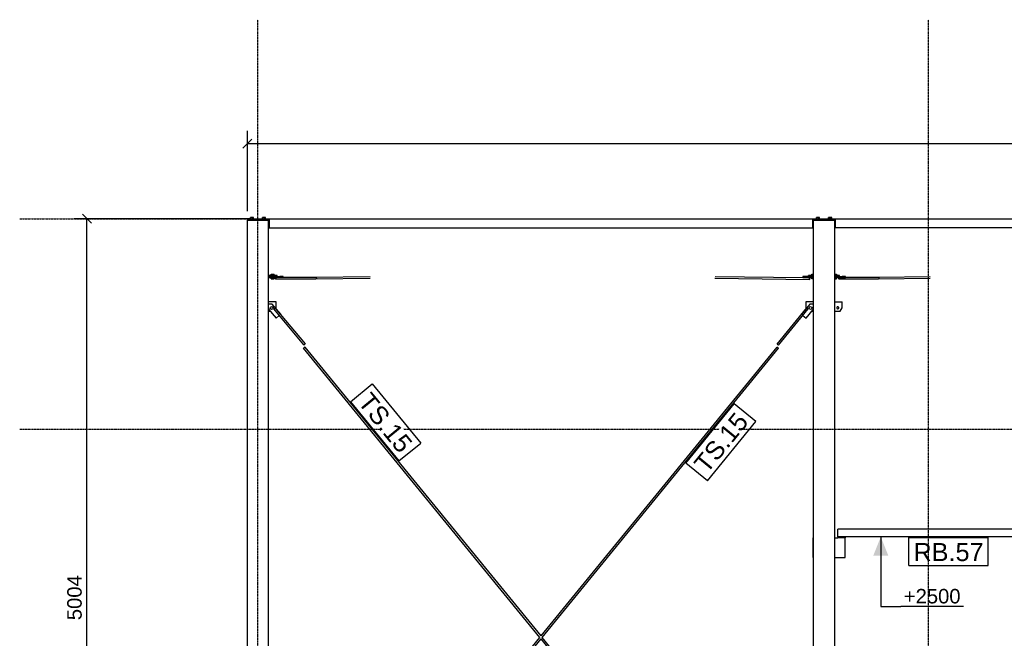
# Model space of a CAD drawing. Header units: millimetres. Extents: x -288865 to 11255, y 102926 to 380857.
# Tile 116 of 142: x -163913 to -157408, y 329782 to 333866. Entities that reach past the tile are written whole.
import ezdxf

# ---------------------------------------------------------------- set-up
doc = ezdxf.new("R2010")
doc.units = ezdxf.units.MM
doc.header["$MEASUREMENT"] = 0
doc.set_wipeout_variables(frame=1)
doc.linetypes.add('DXK_LINE_DOT3', pattern=[5.9187, 2.979, -0.9799, 0.9799, -0.9799])
for name, color, linetype in [('TS_INNE_OBIEKTY', 7, 'Continuous'), ('TS_LINIE_WIDOCZNE', 7, 'Continuous'), ('TS_OPISY', 7, 'Continuous'), ('TS_OPISY_LINIE', 7, 'Continuous'), ('TS_OPISY_RAMKA', 7, 'Continuous'), ('TS_WYMIARY', 7, 'Continuous'), ('TS_WYMIARY_TEKST', 7, 'Continuous')]:
    doc.layers.add(name, color=color, linetype=linetype)
doc.styles.add('ARIAL', font='arial.ttf')

# ---------------------------------------------------------------- blocks, each defined once
blk = doc.blocks.new('Part-68325230-2070 - 2054')
at = {"layer": 'TS_LINIE_WIDOCZNE', "color": 1, "linetype": 'Continuous'}
for p, q in [((2294.3, 18331.701025), (2154.3, 18331.701025)), ((2154.3, 18331.701025), (2154.3, 18325.701025)), ((2294.3, 18325.701025), (2294.3, 18331.701025))]:
    blk.add_line(p, q, dxfattribs=at)
blk = doc.blocks.new('Part-68325230-2077 - 2054')
at = {"layer": 'TS_LINIE_WIDOCZNE', "color": 1, "linetype": 'Continuous'}
for p, q in [((2344.3, 17786.7), (2294.3, 17786.7)), ((2344.3, 17746.7), (2344.3, 17786.7)), ((2294.3, 17726.7), (2304.1, 17726.7)), ((2342.1, 17743.8), (2344.3, 17746.7))]:
    blk.add_line(p, q, dxfattribs=at)
blk = doc.blocks.new('Part-68325230-2080 - 2054')
at = {"layer": 'TS_LINIE_WIDOCZNE', "color": 1, "linetype": 'Continuous'}
for p, q in [((6051.6, 17961.5), (6034.3, 17961.5)), ((6034.3, 17961.3), (6034.5, 17961.3)), ((6034.5, 17961), (6034.3, 17961)), ((6034.3, 17960.3), (6066.6, 17960.3)), ((6034.5, 17961.3), (6036.7, 17961.3)), ((6036.7, 17961), (6034.5, 17961)), ((6036.7, 17961), (6036.7, 17961.3)), ((6036.7, 17961.3), (6038.8, 17961.3)), ((6038.8, 17961), (6036.7, 17961)), ((6038.8, 17961.3), (6040.8, 17961.2)), ((6040.8, 17961), (6038.8, 17961)), ((6040.8, 17961.2), (6042.3, 17961.2)), ((6042.3, 17961), (6040.8, 17961)), ((6042.3, 17961.2), (6043.3, 17961.2)), ((6043.3, 17961.1), (6042.3, 17961)), ((6043.3, 17961.2), (6043.7, 17961.1)), ((6043.7, 17961.1), (6043.3, 17961.1)), ((6066.6, 17961.1), (6051.6, 17961.5)), ((6066.6, 17952.3), (6066.6, 17961.1)), ((6034.3, 17952.3), (6066.6, 17952.3))]:
    blk.add_line(p, q, dxfattribs=at)
blk = doc.blocks.new('Part-68325230-2081 - 2054')
at = {"layer": 'TS_LINIE_WIDOCZNE', "color": 1, "linetype": 'Continuous'}
for p, q in [((5877, 17961.5), (5862, 17961.1)), ((5862, 17961.1), (5862, 17960.3)), ((5862, 17960.3), (5894.3, 17960.3)), ((5862, 17952.3), (5862, 17960.3)), ((5894.3, 17961.5), (5877, 17961.5)), ((5884.9, 17961.1), (5885.3, 17961.2)), ((5885.3, 17961.1), (5884.9, 17961.1)), ((5885.3, 17961.2), (5886.3, 17961.2)), ((5886.3, 17961), (5885.3, 17961.1)), ((5886.3, 17961.2), (5887.8, 17961.2)), ((5887.8, 17961), (5886.3, 17961)), ((5887.8, 17961.2), (5889.8, 17961.3)), ((5889.8, 17961), (5887.8, 17961)), ((5889.8, 17961.3), (5891.9, 17961.3)), ((5891.9, 17961), (5889.8, 17961)), ((5891.9, 17961), (5891.9, 17961.3)), ((5891.9, 17961.3), (5894.1, 17961.3)), ((5894.1, 17961), (5891.9, 17961)), ((5894.1, 17961.3), (5894.3, 17961.3)), ((5894.3, 17961), (5894.1, 17961)), ((5862, 17952.3), (5894.3, 17952.3))]:
    blk.add_line(p, q, dxfattribs=at)
blk = doc.blocks.new('Part-68325230-2086 - 2054')
at = {"layer": 'TS_LINIE_WIDOCZNE', "color": 1, "linetype": 'Continuous'}
for p, q in [((2338, 17946.9), (2337.5, 17944.7)), ((2337.5, 17944.7), (2338.4, 17940.4)), ((2338.4, 17940.4), (2340.5, 17938.7)), ((2340.5, 17938.7), (2342.7, 17940.4)), ((2340.5, 17938.7), (2607.5, 17938.6)), ((2342.7, 17940.4), (2343.6, 17944.7)), ((2343.6, 17944.7), (2343.1, 17946.9)), ((2390.2, 17950.7), (2607.5, 17950.6)), ((2607.5, 17950.6), (2609.6, 17948.9)), ((2607.5, 17938.6), (2609.6, 17940.4)), ((2609.6, 17948.9), (2610.5, 17944.6)), ((2610.5, 17944.6), (2609.6, 17940.4))]:
    blk.add_line(p, q, dxfattribs=at)
blk = doc.blocks.new('Part-68325230-2087 - 2054')
at = {"layer": 'TS_LINIE_WIDOCZNE', "color": 1, "linetype": 'Continuous'}
for p, q in [((6058.4, 17946.9), (6057.9, 17944.7)), ((6057.9, 17944.7), (6058.9, 17940.4)), ((6058.9, 17940.4), (6061.1, 17938.7)), ((6061.1, 17938.7), (6063.4, 17940.4)), ((6061.1, 17938.7), (6323.6, 17938.7)), ((6063.4, 17940.4), (6064.3, 17944.7)), ((6064.3, 17944.7), (6063.8, 17947)), ((6105.7, 17950.7), (6323.6, 17950.7)), ((6323.6, 17950.7), (6323.8, 17950.5)), ((6323.6, 17938.7), (6325.9, 17940.4)), ((6325.8, 17949), (6325.9, 17948.9)), ((6325.9, 17948.9), (6326.8, 17944.7)), ((6326.8, 17944.7), (6325.9, 17940.4))]:
    blk.add_line(p, q, dxfattribs=at)
blk = doc.blocks.new('Part-68325230-2487 - 2054')
at = {"layer": 'TS_LINIE_WIDOCZNE', "color": 1, "linetype": 'Continuous'}
for p, q in [((6034.3, 16229.7), (6054.3, 16229.7)), ((6104.3, 16099.7), (6104.3, 16229.7)), ((6034.3, 16099.7), (6104.3, 16099.7)), ((6104.3, 16099.7), (6104.3, 16099.7))]:
    blk.add_line(p, q, dxfattribs=at)
blk = doc.blocks.new('Part-68325230-2090 - 2054')
at = {"layer": 'TS_LINIE_WIDOCZNE', "color": 1, "linetype": 'Continuous'}
for p, q in [((2329.1, 17740.5), (2330.4, 17741.7)), ((2527.9, 17502.8), (2329.1, 17740.5)), ((2333.7, 17744.4), (2330.4, 17741.7)), ((2330.4, 17741.7), (2333.7, 17744.4)), ((2333.7, 17744.4), (2336.9, 17747.1)), ((2336.9, 17747.1), (2333.7, 17744.4)), ((2336.9, 17747.1), (2338.3, 17748.2)), ((2336.9, 17747.1), (2336.9, 17747.1)), ((2537.1, 17510.5), (2338.3, 17748.2)), ((2527.9, 17502.8), (2529.3, 17503.9)), ((2532.6, 17506.6), (2529.3, 17503.9)), ((2535.8, 17509.3), (2532.6, 17506.6)), ((2537.1, 17510.5), (2535.8, 17509.3))]:
    blk.add_line(p, q, dxfattribs=at)
blk = doc.blocks.new('Part-68325230-2091 - 2054')
at = {"layer": 'TS_LINIE_WIDOCZNE', "color": 1, "linetype": 'Continuous'}
for p, q in [((5654.6, 17507.8), (5850.3, 17748.2)), ((5663.9, 17500.2), (5859.6, 17740.6)), ((5850.3, 17748.2), (5851.6, 17747.1)), ((5854.9, 17744.4), (5851.6, 17747.1)), ((5851.6, 17747.1), (5854.9, 17744.4)), ((5854.9, 17744.4), (5858.2, 17741.7)), ((5854.9, 17744.4), (5858.2, 17741.7)), ((5858.2, 17741.7), (5859.6, 17740.6)), ((5655.9, 17506.6), (5654.6, 17507.8)), ((5659.2, 17504), (5655.9, 17506.6)), ((5662.5, 17501.3), (5659.2, 17504)), ((5663.9, 17500.2), (5662.5, 17501.3))]:
    blk.add_line(p, q, dxfattribs=at)
blk = doc.blocks.new('Part-68325230-2112 - 2054')
at = {"layer": 'TS_LINIE_WIDOCZNE', "color": 1, "linetype": 'Continuous'}
for p, q in [((2336.1, 17961.5), (2294.3, 17961.5)), ((2294.3, 17960.3), (2351.1, 17960.3)), ((2314.2, 17961.1), (2314.5, 17961.2)), ((2314.5, 17961.1), (2314.2, 17961.1)), ((2314.5, 17961.2), (2315.5, 17961.2)), ((2315.5, 17961), (2314.5, 17961.1)), ((2315.5, 17961.2), (2317, 17961.2)), ((2317, 17961), (2315.5, 17961)), ((2317, 17961.2), (2319, 17961.3)), ((2319, 17961), (2317, 17961)), ((2319, 17961.3), (2321.2, 17961.3)), ((2321.2, 17961), (2319, 17961)), ((2321.2, 17961), (2321.2, 17961.3)), ((2321.2, 17961.3), (2323.3, 17961.3)), ((2323.3, 17961), (2321.2, 17961)), ((2323.3, 17961.3), (2325.3, 17961.2)), ((2325.3, 17961), (2323.3, 17961)), ((2325.3, 17961.2), (2326.8, 17961.2)), ((2326.8, 17961), (2325.3, 17961)), ((2326.8, 17961.2), (2327.8, 17961.2)), ((2327.8, 17961.1), (2326.8, 17961)), ((2327.8, 17961.2), (2328.2, 17961.1)), ((2328.2, 17961.1), (2327.8, 17961.1)), ((2351.1, 17961.1), (2336.1, 17961.5)), ((2351.1, 17952.3), (2351.1, 17961.1)), ((2294.3, 17952.3), (2351.1, 17952.3))]:
    blk.add_line(p, q, dxfattribs=at)
blk = doc.blocks.new('Part-68325230-2121 - 2054')
at = {"layer": 'TS_LINIE_WIDOCZNE', "color": 1, "linetype": 'Continuous'}
for p, q in [((5243.5, 17955.1), (5822.9, 17948.1)), ((5243.1, 17943.1), (5867.6, 17935.6)), ((5865.6, 17945.9), (5864.6, 17941.7)), ((5864.6, 17941.7), (5865.4, 17937.4)), ((5865.4, 17937.4), (5867.6, 17935.6)), ((5867, 17947), (5865.6, 17945.9)), ((5867.6, 17935.6), (5869.8, 17937.2)), ((5870, 17945.7), (5868.5, 17947)), ((5869.8, 17937.2), (5870.8, 17941.5)), ((5870.8, 17941.5), (5870, 17945.7))]:
    blk.add_line(p, q, dxfattribs=at)
blk = doc.blocks.new('Part-68325230-2122 - 2054')
at = {"layer": 'TS_LINIE_WIDOCZNE', "color": 1, "linetype": 'Continuous'}
for p, q in [((2605.7, 17950.7), (2964.9, 17955)), ((2605.7, 17950.7), (2605.6, 17950.6)), ((2605.7, 17950.6), (2605.7, 17950.7)), ((2607.5, 17938.7), (2965.3, 17943))]:
    blk.add_line(p, q, dxfattribs=at)
blk = doc.blocks.new('Part-68325230-2123 - 2054')
at = {"layer": 'TS_LINIE_WIDOCZNE', "color": 1, "linetype": 'Continuous'}
for p, q in [((6323.4, 17950.7), (6664.4, 17955)), ((6323.4, 17950.7), (6323.3, 17950.7)), ((6325.7, 17949), (6323.4, 17950.7)), ((6323.7, 17938.7), (6664.8, 17943)), ((6325.7, 17949), (6325.7, 17949))]:
    blk.add_line(p, q, dxfattribs=at)
blk = doc.blocks.new('Part-68325230-2134 - 2054')
at = {"layer": 'TS_LINIE_WIDOCZNE', "color": 1, "linetype": 'Continuous'}
for p, q in [((5894.3, 13351.701025), (5894.3, 18325.701025)), ((5894.3, 18325.701025), (6034.3, 18325.701025)), ((6034.3, 13351.701025), (6034.3, 18325.701025))]:
    blk.add_line(p, q, dxfattribs=at)
blk = doc.blocks.new('Part-68325230-2142 - 2054')
at = {"layer": 'TS_LINIE_WIDOCZNE', "color": 1, "linetype": 'Continuous'}
for p, q in [((6034.3, 18331.701025), (5894.3, 18331.701025)), ((5894.3, 18331.701025), (5894.3, 18325.701025)), ((6034.3, 18325.701025), (6034.3, 18331.701025))]:
    blk.add_line(p, q, dxfattribs=at)
blk = doc.blocks.new('GridLine-68325230-2531 - 2054')
at = {"layer": 'TS_INNE_OBIEKTY', "color": 4, "linetype": 'DXK_LINE_DOT3'}
blk.add_line((650, 16946.7), (19200.8, 16946.7), dxfattribs=at)
blk = doc.blocks.new('Part-68325230-2173 - 2054')
at = {"layer": 'TS_LINIE_WIDOCZNE', "color": 1, "linetype": 'Continuous'}
for p, q in [((2297.8, 17772.6), (2294.3, 17769.7)), ((2318.9, 17771), (2297.8, 17772.6)), ((2374.1, 17706.3), (2318.9, 17771)), ((2318.9, 17771), (2318.9, 17771)), ((2294.3, 17738.2), (2343.7, 17680.3)), ((2343.7, 17680.3), (2364.5, 17698.1)), ((2373.7, 17705.9), (2374.1, 17706.3)), ((2374.1, 17706.3), (2374.1, 17706.3))]:
    blk.add_line(p, q, dxfattribs=at)
blk = doc.blocks.new('Part-68325230-2174 - 2054')
at = {"layer": 'TS_LINIE_WIDOCZNE', "color": 1, "linetype": 'Continuous'}
for p, q in [((5869.7, 17771), (5814.5, 17706.3)), ((5890.8, 17772.6), (5869.7, 17771)), ((5869.7, 17771), (5869.7, 17771)), ((5890.8, 17772.6), (5890.8, 17772.6)), ((5890.8, 17772.6), (5894.3, 17769.7)), ((5814.5, 17706.3), (5814.5, 17706.3)), ((5814.5, 17706.3), (5815.5, 17705.4)), ((5824.6, 17697.7), (5844.9, 17680.3)), ((5844.9, 17680.3), (5894.3, 17738.2)), ((5844.9, 17680.3), (5844.9, 17680.3))]:
    blk.add_line(p, q, dxfattribs=at)
blk = doc.blocks.new('Part-68325230-2175 - 2054')
at = {"layer": 'TS_LINIE_WIDOCZNE', "color": 1, "linetype": 'Continuous'}
for p, q in [((5844.3, 17786.7), (5844.3, 17746.7)), ((5894.3, 17786.7), (5844.3, 17786.7)), ((5844.3, 17746.7), (5846.5, 17743.8)), ((5884.5, 17726.7), (5894.3, 17726.7))]:
    blk.add_line(p, q, dxfattribs=at)
blk = doc.blocks.new('Part-68325230-2180 - 2054')
at = {"layer": 'TS_LINIE_WIDOCZNE', "color": 1, "linetype": 'Continuous'}
for p, q in [((2525.7, 17481), (2527.1, 17482.1)), ((4086.8, 15571.8), (2525.7, 17481)), ((2530.4, 17484.8), (2527.1, 17482.1)), ((2527.1, 17482.1), (2530.4, 17484.8)), ((2530.4, 17484.8), (2533.7, 17487.5)), ((2533.7, 17487.5), (2530.4, 17484.8)), ((2533.7, 17487.5), (2535, 17488.6)), ((2533.7, 17487.5), (2533.7, 17487.5)), ((4094.5, 15581.3), (2535, 17488.6)), ((5522.7, 13815.7), (4094.5, 15562.4)), ((5538.2, 13815.7), (4102.3, 15571.8)), ((5817.5, 13455.2), (5588.1, 13735.7)), ((5826.7, 13462.8), (5603.6, 13735.7)), ((5817.5, 13455.2), (5818.8, 13456.4)), ((5822.1, 13459), (5818.8, 13456.4)), ((5825.4, 13461.7), (5822.1, 13459)), ((5826.7, 13462.8), (5825.4, 13461.7))]:
    blk.add_line(p, q, dxfattribs=at)
blk = doc.blocks.new('Part-68325230-2181 - 2054')
at = {"layer": 'TS_LINIE_WIDOCZNE', "color": 1, "linetype": 'Continuous'}
for p, q in [((4094.5, 15581.3), (5654.1, 17488.1)), ((4102.3, 15571.8), (5663.4, 17480.5)), ((5654.1, 17488.1), (5655.4, 17487)), ((5655.4, 17487), (5658.7, 17484.3)), ((5658.8, 17484.3), (5655.5, 17487)), ((5658.7, 17484.3), (5662, 17481.6)), ((5658.8, 17484.3), (5662, 17481.6)), ((5662, 17481.6), (5663.4, 17480.5)), ((2650.5, 13815.7), (4086.8, 15571.8)), ((2666, 13815.7), (4094.5, 15562.4)), ((2361.9, 13462.8), (2585, 13735.7)), ((2371.1, 13455.2), (2600.5, 13735.7)), ((2363.2, 13461.7), (2361.9, 13462.8)), ((2366.5, 13459), (2363.2, 13461.7)), ((2369.8, 13456.4), (2366.5, 13459)), ((2371.1, 13455.2), (2369.8, 13456.4))]:
    blk.add_line(p, q, dxfattribs=at)
blk = doc.blocks.new('Part-68325230-2183 - 2054')
at = {"layer": 'TS_LINIE_WIDOCZNE', "color": 1, "linetype": 'Continuous'}
for p, q in [((5894.3, 16229.7), (5889.3, 16229.7)), ((5889.3, 16229.7), (5889.3, 16099.7)), ((5889.3, 16099.7), (5894.3, 16099.7))]:
    blk.add_line(p, q, dxfattribs=at)
blk = doc.blocks.new('Bolt-68325230-2306 - 2054')
at = {"layer": 'TS_INNE_OBIEKTY', "color": 1, "linetype": 'Continuous'}
for p, q in [((6034.3, 17969.2), (6035.4, 17969.2)), ((6037.9, 17968.8), (6034.3, 17968.8)), ((6034.3, 17960.9), (6037.9, 17960.9)), ((6035.4, 17969.2), (6045, 17969.1)), ((6046.2, 17968.9), (6037.9, 17968.8)), ((6037.9, 17960.9), (6037.9, 17968.8)), ((6037.9, 17960.9), (6046.2, 17961)), ((6045, 17969.1), (6046.2, 17968.9)), ((6046.2, 17961), (6046.2, 17968.9)), ((6034.3, 17939), (6037.9, 17939)), ((6037.9, 17939), (6037.9, 17946.7)), ((6037.9, 17939), (6046.2, 17939.1)), ((6046.2, 17939.1), (6046.2, 17946.8))]:
    blk.add_line(p, q, dxfattribs=at)
blk = doc.blocks.new('Bolt-68325230-2310 - 2054')
at = {"layer": 'TS_INNE_OBIEKTY', "color": 1, "linetype": 'Continuous'}
for p, q in [((2311.6, 17969.1), (2319.9, 17969.2)), ((2311.6, 17961.2), (2311.6, 17969.1)), ((2312.8, 17968.9), (2311.6, 17969.1)), ((2311.6, 17961.2), (2312.8, 17961)), ((2312.8, 17961), (2312.8, 17968.9)), ((2322.4, 17968.8), (2312.8, 17968.9)), ((2312.8, 17961), (2322.4, 17960.9)), ((2319.9, 17969.2), (2329.5, 17969.1)), ((2330.7, 17968.9), (2322.4, 17968.8)), ((2322.4, 17960.9), (2322.4, 17968.8)), ((2322.4, 17960.9), (2330.7, 17961)), ((2329.5, 17969.1), (2330.7, 17968.9)), ((2330.7, 17961), (2330.7, 17968.9)), ((2311.6, 17939.3), (2311.6, 17946.7)), ((2311.6, 17939.3), (2312.8, 17939.1)), ((2312.8, 17939.1), (2312.8, 17946.7)), ((2312.8, 17939.1), (2322.4, 17939)), ((2322.4, 17939), (2322.4, 17946.7)), ((2322.4, 17939), (2330.7, 17939.1)), ((2330.7, 17939.1), (2330.7, 17946.8))]:
    blk.add_line(p, q, dxfattribs=at)
blk = doc.blocks.new('Part-68325230-2193 - 2054')
at = {"layer": 'TS_LINIE_WIDOCZNE', "color": 1, "linetype": 'Continuous'}
for p, q in [((6034.3, 17786.7), (6084.3, 17786.7)), ((6084.3, 17746.7), (6084.3, 17786.7)), ((6034.3, 17726.7), (6069.3, 17726.7)), ((6047.3, 17747), (6047.3, 17747)), ((6054.3, 17754), (6054.3, 17754)), ((6054.3, 17740), (6054.3, 17740)), ((6061.3, 17747), (6061.3, 17747)), ((6069.3, 17726.7), (6084.3, 17746.7)), ((6069.3, 17726.7), (6069.3, 17726.7))]:
    blk.add_line(p, q, dxfattribs=at)
for start, end in [(161.99924, 341.99924), (341.99924, 161.99924)]:
    blk.add_arc((6054.3, 17747), 7, start, end, dxfattribs=at)
blk = doc.blocks.new('Bolt-68325230-2332 - 2054')
at = {"layer": 'TS_INNE_OBIEKTY', "color": 1, "linetype": 'Continuous'}
for p, q in [((2173.9, 18335.7), (2173.9, 18343.6)), ((2194.7, 18343.6), (2173.9, 18343.6)), ((2179.1, 18335.7), (2179.1, 18343.6)), ((2189.5, 18335.7), (2189.5, 18343.6)), ((2194.7, 18335.7), (2194.7, 18343.6)), ((2253.9, 18335.7), (2253.9, 18343.6)), ((2274.7, 18343.6), (2253.9, 18343.6)), ((2259.1, 18335.7), (2259.1, 18343.6)), ((2269.5, 18335.7), (2269.5, 18343.6)), ((2274.7, 18335.7), (2274.7, 18343.6))]:
    blk.add_line(p, q, dxfattribs=at)
blk = doc.blocks.new('Part-68325230-2222 - 2054')
at = {"layer": 'TS_LINIE_WIDOCZNE', "color": 1, "linetype": 'Continuous'}
for p, q in [((6066.6, 17954), (6084.2, 17954.2)), ((6066.6, 17953), (6105.7, 17953.5)), ((6105.7, 17953.5), (6084.2, 17954.2)), ((6105.7, 17947.5), (6105.7, 17953.5)), ((6034.3, 17946.6), (6105.7, 17947.5))]:
    blk.add_line(p, q, dxfattribs=at)
blk = doc.blocks.new('Part-68325230-2223 - 2054')
at = {"layer": 'TS_LINIE_WIDOCZNE', "color": 1, "linetype": 'Continuous'}
for p, q in [((5844.4, 17954.2), (5822.9, 17953.5)), ((5822.9, 17953.5), (5862, 17953)), ((5822.9, 17953.5), (5822.9, 17947.5)), ((5862, 17954), (5844.4, 17954.2)), ((5822.9, 17947.5), (5894.3, 17946.6))]:
    blk.add_line(p, q, dxfattribs=at)
blk = doc.blocks.new('Part-68325230-2226 - 2054')
at = {"layer": 'TS_LINIE_WIDOCZNE', "color": 1, "linetype": 'Continuous'}
for p, q in [((2351.1, 17954), (2368.7, 17954.2)), ((2351.1, 17953), (2390.2, 17953.5)), ((2390.2, 17953.5), (2368.7, 17954.2)), ((2390.2, 17947.5), (2390.2, 17953.5)), ((2297.8, 17946.7), (2294.3, 17946.8)), ((2297.8, 17946.7), (2297.8, 17952.3)), ((2318.5, 17946.6), (2297.8, 17946.7)), ((2318.5, 17946.6), (2318.5, 17952.3)), ((2390.2, 17947.5), (2318.5, 17946.6))]:
    blk.add_line(p, q, dxfattribs=at)
blk = doc.blocks.new('Part-68325230-2250 - 2054')
at = {"layer": 'TS_LINIE_WIDOCZNE', "color": 1, "linetype": 'Continuous'}
for p, q in [((2159.3, 18335.7), (2154.3, 18335.7)), ((2154.3, 18335.7), (2154.3, 18331.7))]:
    blk.add_line(p, q, dxfattribs=at)
blk = doc.blocks.new('Part-68325230-2256 - 2054')
at = {"layer": 'TS_LINIE_WIDOCZNE', "color": 1, "linetype": 'Continuous'}
for p, q in [((2159.3, 18335.7), (2159.3, 18335.7)), ((2159.3, 18335.7), (2299.3, 18335.7)), ((2159.3, 18331.7), (2159.3, 18335.7)), ((2299.3, 18331.7), (2159.3, 18331.7)), ((2299.3, 18335.7), (6039.3, 18335.7)), ((2299.3, 18275.7), (2299.3, 18335.7)), ((5889.3, 18275.7), (5889.3, 18335.7)), ((5889.3, 18331.7), (6039.3, 18331.7)), ((6039.3, 18335.7), (9559.3, 18335.7)), ((6039.3, 18275.7), (6039.3, 18335.7)), ((2294.3, 18275.7), (5894.3, 18275.7)), ((9494.3, 18275.7), (6034.3, 18275.7))]:
    blk.add_line(p, q, dxfattribs=at)
blk = doc.blocks.new('Part-68325230-2258 - 2054')
at = {"layer": 'TS_LINIE_WIDOCZNE', "color": 1, "linetype": 'Continuous'}
for p, q in [((2154.3, 13351.701025), (2154.3, 18325.701025)), ((2154.3, 18325.701025), (2294.3, 18325.701025)), ((2294.3, 13351.701025), (2294.3, 18325.701025))]:
    blk.add_line(p, q, dxfattribs=at)
blk = doc.blocks.new('Bolt-68325230-2286 - 2054')
at = {"layer": 'TS_INNE_OBIEKTY', "color": 1, "linetype": 'Continuous'}
for p, q in [((2304.7, 17742.6), (2306, 17753)), ((2313.1, 17736.4), (2304.7, 17742.6)), ((2306, 17753), (2315.5, 17757)), ((2322.6, 17740.5), (2313.1, 17736.4)), ((2315.5, 17757), (2323.9, 17750.8)), ((2323.9, 17750.8), (2322.6, 17740.5))]:
    blk.add_line(p, q, dxfattribs=at)
blk = doc.blocks.new('Bolt-68325230-2287 - 2054')
at = {"layer": 'TS_INNE_OBIEKTY', "color": 1, "linetype": 'Continuous'}
for p, q in [((5864.7, 17750.8), (5873.1, 17757)), ((5866, 17740.5), (5864.7, 17750.8)), ((5875.5, 17736.4), (5866, 17740.5)), ((5873.1, 17757), (5882.6, 17753)), ((5883.9, 17742.6), (5875.5, 17736.4)), ((5882.6, 17753), (5883.9, 17742.6))]:
    blk.add_line(p, q, dxfattribs=at)
blk = doc.blocks.new('Bolt-68325230-2299 - 2054')
at = {"layer": 'TS_INNE_OBIEKTY', "color": 1, "linetype": 'Continuous'}
for start, end in [(71.13432, 251.13432), (71.13432, 251.13432), (251.13432, 71.13432), (251.13432, 71.13432)]:
    blk.add_arc((6054.3, 17746.7), 7, start, end, dxfattribs=at)
blk = doc.blocks.new('Bolt-68325230-2307 - 2054')
at = {"layer": 'TS_INNE_OBIEKTY', "color": 1, "linetype": 'Continuous'}
for p, q in [((5882.4, 17968.9), (5883.6, 17969.1)), ((5882.4, 17961), (5882.4, 17968.9)), ((5890.7, 17968.8), (5882.4, 17968.9)), ((5890.7, 17960.9), (5882.4, 17961)), ((5883.6, 17969.1), (5893.2, 17969.2)), ((5890.7, 17960.9), (5890.7, 17968.8)), ((5894.3, 17968.8), (5890.7, 17968.8)), ((5894.3, 17960.9), (5890.7, 17960.9)), ((5893.2, 17969.2), (5894.3, 17969.2)), ((5882.4, 17939.1), (5882.4, 17946.8)), ((5890.7, 17939), (5882.4, 17939.1)), ((5890.7, 17939), (5890.7, 17946.7)), ((5894.3, 17939), (5890.7, 17939))]:
    blk.add_line(p, q, dxfattribs=at)
blk = doc.blocks.new('Bolt-68325230-2333 - 2054')
at = {"layer": 'TS_INNE_OBIEKTY', "color": 1, "linetype": 'Continuous'}
for p, q in [((5913.9, 18335.7), (5913.9, 18343.6)), ((5934.7, 18343.6), (5913.9, 18343.6)), ((5919.1, 18335.7), (5919.1, 18343.6)), ((5929.5, 18335.7), (5929.5, 18343.6)), ((5934.7, 18335.7), (5934.7, 18343.6)), ((5993.9, 18335.7), (5993.9, 18343.6)), ((6014.7, 18343.6), (5993.9, 18343.6)), ((5999.1, 18335.7), (5999.1, 18343.6)), ((6009.5, 18335.7), (6009.5, 18343.6)), ((6014.7, 18335.7), (6014.7, 18343.6))]:
    blk.add_line(p, q, dxfattribs=at)
blk = doc.blocks.new('Part-68325230-2486 - 2054')
at = {"layer": 'TS_LINIE_WIDOCZNE', "color": 1, "linetype": 'Continuous'}
for p, q in [((6104.3, 16235.7), (6054.3, 16235.7)), ((6054.3, 16235.7), (6054.3, 16229.7)), ((6104.3, 16229.7), (6054.3, 16229.7)), ((6104.3, 16235.7), (6104.3, 16229.7))]:
    blk.add_line(p, q, dxfattribs=at)
blk = doc.blocks.new('Part-68325230-2502 - 2054')
at = {"layer": 'TS_LINIE_WIDOCZNE', "color": 1, "linetype": 'Continuous'}
for p, q in [((9474.3, 16285.7), (6054.3, 16285.7)), ((6054.3, 16235.7), (6054.3, 16285.7)), ((9474.3, 16235.7), (9474.3, 16285.7)), ((9474.3, 16235.7), (6054.3, 16235.7))]:
    blk.add_line(p, q, dxfattribs=at)
blk = doc.blocks.new('GridLine-68325230-2532 - 2054')
at = {"layer": 'TS_INNE_OBIEKTY', "color": 4, "linetype": 'DXK_LINE_DOT3'}
blk.add_line((650, 18335.7), (19200.8, 18335.7), dxfattribs=at)
blk = doc.blocks.new('StraightDimension-68325230-5134 - 2054')
at = {"layer": 'TS_WYMIARY', "color": 174, "linetype": 'Continuous'}
for p, q in [((1124.6, 18305.7), (1064.6, 18365.7)), ((2174.3, 18335.7), (1009.6, 18335.7)), ((1094.6, 13331.7), (1094.6, 18335.7)), ((1064.6, 13361.7), (1124.6, 13301.7)), ((1949.3, 13331.7), (1009.6, 13331.7))]:
    blk.add_line(p, q, dxfattribs=at)
at = {"color": 0}
blk.add_wipeout([(1079.6, 16001.9), (939.6, 16001.9), (939.6, 15665.5), (1079.6, 15665.5)], dxfattribs=at).dxf.layer = 'TS_WYMIARY'
at = {"layer": 'TS_WYMIARY_TEKST', "color": 96, "style": 'ARIAL'}
blk.add_text('5004', height=95.51, rotation=90.00021, dxfattribs=at).set_placement((1059.6, 15685.5))
blk = doc.blocks.new('StraightDimension-68325230-5145 - 2054')
at = {"layer": 'TS_WYMIARY', "color": 174, "linetype": 'Continuous'}
for p, q in [((2154.3, 18385.7), (2154.3, 18916.7)), ((2184.3, 18861.7), (2124.3, 18801.7)), ((2154.3, 18831.7), (17664.3, 18831.7))]:
    blk.add_line(p, q, dxfattribs=at)
blk = doc.blocks.new('LevelMark-68325230-5517 - 2054')
at = {"linetype": 'Continuous'}
blk.add_hatch(color=96, dxfattribs=at).paths.add_polyline_path([(6288.6, 16110.7), (6338.6, 16235.7), (6388.6, 16110.7)])
at = {"color": 96, "linetype": 'Continuous'}
blk.add_line((6338.6, 16235.7), (6338.6, 15776.3), dxfattribs=at)
at = {"color": 0, "linetype": 'Continuous'}
blk.add_wipeout([(6885.2, 15776.3), (6885.2, 15916.3), (6470.8, 15916.3), (6470.8, 15776.3)], dxfattribs=at)
at = {"color": 96, "linetype": 'Continuous'}
for p in [(6338.6, 15776.3), (6885.2, 15776.3)]:
    blk.add_line(p, (6470.8, 15776.3), dxfattribs=at)
at = {"color": 96, "linetype": 'Continuous', "style": 'ARIAL'}
blk.add_text('+2500', height=95.51, dxfattribs=at).set_placement((6490.8, 15796.3))
blk = doc.blocks.new('Mark-68325230-5440 - 2054')
blk.add_wipeout([(5470.7, 16992.2), (5373.9, 17071.3), (5092.5, 16727.3), (5189.3, 16648.2)]).dxf.layer = 'TS_OPISY_LINIE'
blk.add_wipeout([(5470.7, 16992.2), (5373.9, 17071.3), (5092.5, 16727.3), (5189.3, 16648.2)]).dxf.layer = 'TS_OPISY_LINIE'
at = {"layer": 'TS_OPISY_RAMKA', "linetype": 'Continuous'}
for p, q in [((5050.3, 16723.1), (5369.7, 17113.6)), ((5512.9, 16996.4), (5369.7, 17113.6)), ((5193.5, 16605.9), (5512.9, 16996.4)), ((5193.5, 16605.9), (5050.3, 16723.1))]:
    blk.add_line(p, q, dxfattribs=at)
at = {"layer": 'TS_OPISY', "style": 'ARIAL'}
blk.add_text('TS.15', height=119.38, rotation=50.71822, dxfattribs=at).set_placement((5189.3, 16648.2))
blk = doc.blocks.new('Mark-68325230-5446 - 2054')
blk.add_wipeout([(7017.3, 16075.7), (7017.3, 16200.7), (6554.3, 16200.7), (6554.3, 16075.7)]).dxf.layer = 'TS_OPISY_LINIE'
blk.add_wipeout([(7017.3, 16075.7), (7017.3, 16200.7), (6554.3, 16200.7), (6554.3, 16075.7)]).dxf.layer = 'TS_OPISY_LINIE'
at = {"layer": 'TS_OPISY_RAMKA', "linetype": 'Continuous'}
for p, q in [((6524.3, 16230.7), (7047.3, 16230.7)), ((6524.3, 16045.7), (6524.3, 16230.7)), ((7047.3, 16045.7), (7047.3, 16230.7)), ((6524.3, 16045.7), (7047.3, 16045.7))]:
    blk.add_line(p, q, dxfattribs=at)
at = {"layer": 'TS_OPISY', "style": 'ARIAL'}
blk.add_text('RB.57', height=119.38, dxfattribs=at).set_placement((6554.3, 16075.7))
blk = doc.blocks.new('Mark-68325230-5439 - 2054')
blk.add_wipeout([(3160, 16779.6), (3256.7, 16858.7), (2975.4, 17202.8), (2878.6, 17123.7)]).dxf.layer = 'TS_OPISY_LINIE'
blk.add_wipeout([(3160, 16779.6), (3256.7, 16858.7), (2975.4, 17202.8), (2878.6, 17123.7)]).dxf.layer = 'TS_OPISY_LINIE'
at = {"layer": 'TS_OPISY_RAMKA', "linetype": 'Continuous'}
for p, q in [((2836.4, 17127.9), (2979.6, 17245)), ((2979.6, 17245), (3299, 16854.5)), ((2836.4, 17127.9), (3155.7, 16737.4)), ((3155.7, 16737.4), (3299, 16854.5))]:
    blk.add_line(p, q, dxfattribs=at)
at = {"layer": 'TS_OPISY', "style": 'ARIAL'}
blk.add_text('TS.15', height=119.38, rotation=-50.72968, dxfattribs=at).set_placement((2878.6, 17123.7))
blk = doc.blocks.new('GridLine-68325230-1800 - 1293')
at = {"layer": 'TS_INNE_OBIEKTY', "color": 4, "linetype": 'DXK_LINE_DOT3'}
blk.add_line((17626.5, 2563.4), (17626.5, 10481.7), dxfattribs=at)
at = {"layer": 'TS_INNE_OBIEKTY', "color": 4, "linetype": 'Continuous'}
for p, q in [((17435.1, 2563.4), (17817.9, 2563.4)), ((17435.1, 2313.4), (17817.9, 2313.4))]:
    blk.add_line(p, q, dxfattribs=at)
for centre, start, end in [((17435.1, 2438.4), 90, 270), ((17817.9, 2438.4), 270, 90)]:
    blk.add_arc(centre, 125, start, end, dxfattribs=at)
at = {"layer": 'TS_INNE_OBIEKTY', "color": 2, "linetype": 'Continuous', "style": 'ARIAL'}
blk.add_text('1', height=143.3, dxfattribs=at).set_placement((17485.1, 2363.4))
blk = doc.blocks.new('GridLine-68325230-1801 - 1293')
at = {"layer": 'TS_INNE_OBIEKTY', "color": 4, "linetype": 'DXK_LINE_DOT3'}
blk.add_line((13886.5, 2563.4), (13886.5, 10481.7), dxfattribs=at)
at = {"layer": 'TS_INNE_OBIEKTY', "color": 4, "linetype": 'Continuous'}
for p, q in [((13714.3, 2563.4), (14058.7, 2563.4)), ((13714.3, 2313.4), (14058.7, 2313.4))]:
    blk.add_line(p, q, dxfattribs=at)
for centre, start, end in [((13714.3, 2438.4), 90, 270), ((14058.7, 2438.4), 270, 90)]:
    blk.add_arc(centre, 125, start, end, dxfattribs=at)
at = {"layer": 'TS_INNE_OBIEKTY', "color": 2, "linetype": 'Continuous', "style": 'ARIAL'}
blk.add_text('2', height=143.3, dxfattribs=at).set_placement((13764.3, 2363.4))

msp = doc.modelspace()

# ---------------------------------------------------------------- block references
for name in ['GridLine-68325230-2532 - 2054', 'Part-68325230-2250 - 2054', 'Part-68325230-2070 - 2054', 'Part-68325230-2258 - 2054', 'Part-68325230-2256 - 2054', 'Bolt-68325230-2332 - 2054', 'Part-68325230-2142 - 2054', 'Part-68325230-2134 - 2054', 'Bolt-68325230-2333 - 2054', 'Part-68325230-2112 - 2054', 'Part-68325230-2226 - 2054', 'Bolt-68325230-2310 - 2054', 'Part-68325230-2086 - 2054', 'Part-68325230-2122 - 2054', 'Part-68325230-2121 - 2054', 'Part-68325230-2223 - 2054', 'Part-68325230-2081 - 2054', 'Bolt-68325230-2307 - 2054', 'Bolt-68325230-2306 - 2054', 'Part-68325230-2080 - 2054', 'Part-68325230-2222 - 2054', 'Part-68325230-2087 - 2054', 'Part-68325230-2123 - 2054', 'Part-68325230-2077 - 2054', 'Part-68325230-2175 - 2054', 'Part-68325230-2193 - 2054', 'Part-68325230-2173 - 2054', 'Bolt-68325230-2286 - 2054', 'Part-68325230-2090 - 2054', 'Part-68325230-2091 - 2054', 'Part-68325230-2174 - 2054', 'Bolt-68325230-2287 - 2054', 'Bolt-68325230-2299 - 2054', 'Part-68325230-2181 - 2054', 'Part-68325230-2180 - 2054', 'GridLine-68325230-2531 - 2054', 'Part-68325230-2502 - 2054', 'Part-68325230-2183 - 2054', 'Part-68325230-2487 - 2054', 'Part-68325230-2486 - 2054']:
    msp.add_blockref(name, (-164562.9, 314215.8))

# ---------------------------------------------------------------- next in the draw order: block references
for name in ['StraightDimension-68325230-5134 - 2054', 'Mark-68325230-5439 - 2054', 'Mark-68325230-5440 - 2054', 'LevelMark-68325230-5517 - 2054']:
    msp.add_blockref(name, (-164562.9, 314215.8))

# ---------------------------------------------------------------- next in the draw order: block references
for name in ['StraightDimension-68325230-5145 - 2054', 'Mark-68325230-5446 - 2054']:
    msp.add_blockref(name, (-164562.9, 314215.8))

# ---------------------------------------------------------------- next in the draw order: block references
for name, p in [('GridLine-68325230-1800 - 1293', (-179965.1, 323384.1)), ('GridLine-68325230-1801 - 1293', (-171795.1, 323384.1))]:
    msp.add_blockref(name, p)

doc.saveas('drawing.dxf')
